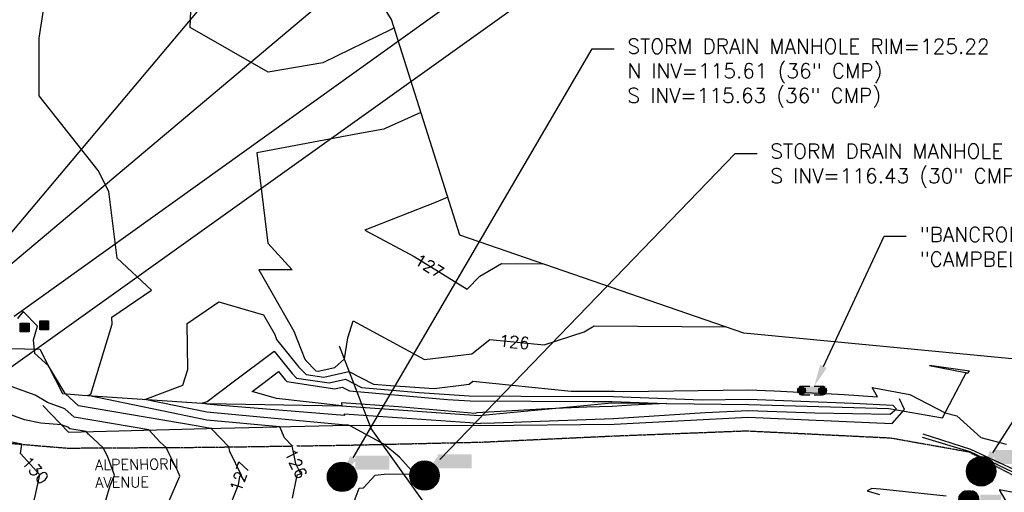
# Model space of a CAD drawing. Header units: feet. Extents: x 351431 to 355879, y 310968 to 329728.
# Tile 180 of 254: x 353309 to 353644, y 324312 to 324473. Entities that reach past the tile are written whole.
import ezdxf

# ---------------------------------------------------------------- set-up
doc = ezdxf.new("R2010")
doc.units = ezdxf.units.FT
doc.header["$MEASUREMENT"] = 0
doc.linetypes.add('D25', pattern=[0.375, 0.25, -0.125])
for name, color, linetype in [('ELTCH-EG1', 253, 'Continuous'), ('ELTCN-EG1', 251, 'Continuous'), ('ELTNB-EG1', 55, 'Continuous'), ('ELTT', 3, 'Continuous'), ('ELUG', 153, 'EGASRT'), ('ELYCB-BACK', 5, 'Continuous'), ('ELYCB-FL', 2, 'Continuous'), ('ELYSP', 1, 'D25'), ('ELYSS', 2, 'Continuous'), ('ESIP', 41, 'Continuous'), ('ESIS', 5, 'Continuous'), ('ESMask', 155, 'Continuous'), ('ESUD', 5, 'Continuous'), ('ESUS', 5, 'Continuous'), ('ETFS', 6, 'Continuous'), ('ETIS', 2, 'Continuous'), ('ETRC', 2, 'Continuous'), ('ETTC', 252, 'Continuous'), ('ETUD', 4, 'Continuous')]:
    doc.layers.add(name, color=color, linetype=linetype)
doc.styles.add('ANNO-TOPO', font='simplex.shx')
doc.styles.add('L180', font='simplex.shx', dxfattribs={"height": 3.6})
doc.styles.add('L80', font='simplex', dxfattribs={"height": 4})
doc.styles.add('ROMANSM', font='romansm.shx')
doc.linetypes.add('EGASRT', pattern='A,0.15,-0.07,0.15,-0.04,["G",ROMANSM,S=0.08,R=0,X=-0.005,Y=-0.04],-0.12,0.15,-0.07,0.15,-0.04,[")",ROMANSM,S=0.08,R=0,X=-0.09,Y=-0.04],-0.075', length=1.015)

# ---------------------------------------------------------------- blocks, each defined once
blk = doc.blocks.new('ESIPOST')
blk.add_lwpolyline([(0.03, 0.0299), (0.03, -0.03), (-0.03, -0.03), (-0.03, 0.0299), (0.03, 0.0299)])
at = {"layer": 'ESMask'}
blk.add_solid([(-0.03, -0.03), (-0.03, 0.0299), (0.03, -0.03), (0.03, 0.0299)], dxfattribs=at)
blk = doc.blocks.new('ESIPVTSIGN')
for p, q in [((0.0573, 0.0286), (0, 0.0286)), ((0.143, 0.0286), (0.0857, 0.0286)), ((0, -0.0286), (0.0573, -0.0286)), ((0.0857, -0.0286), (0.143, -0.0286))]:
    blk.add_line(p, q)
for centre, start, end in [((0, 0), 145.06818, 214.93182), ((0, 0), 55.06818, 124.93182), ((0, 0), 325.06818, 34.93182), ((0.143, 0), 145.06818, 214.93182), ((0.143, 0), 55.06818, 124.93182), ((0.143, 0), 325.06818, 34.93182), ((0, 0), 235.06818, 304.93182), ((0.143, 0), 235.06818, 304.93182)]:
    blk.add_arc(centre, 0.0286, start, end)
at = {"layer": 'ESMask', "const_width": 0.0286}
for points in [[(0.0048, -0.0135, 0.998377), (-0.0048, 0.0135, 1.001626), (0.0048, -0.0135, -0.622608)], [(0.1478, -0.0135, 0.998377), (0.1382, 0.0135, 1.001626), (0.1478, -0.0135, -0.622608)]]:
    blk.add_lwpolyline(points, format="xyb", dxfattribs=at)
at = {"layer": 'ESMask'}
blk.add_solid([(0, 0.0286), (0.143, 0.0286), (0, -0.0286), (0.143, -0.0286)], dxfattribs=at)
blk = doc.blocks.new('ESUMHOLE')
at = {"ltscale": 0.5}
for radius in [0.1, 0.057]:
    blk.add_circle((0, 0), radius, dxfattribs=at)
at = {"layer": 'ESMask', "const_width": 0.1}
blk.add_lwpolyline([(-0.05, 0, 1), (0.05, 0, 1)], format="xyb", close=True, dxfattribs=at)
at = {"layer": 'ESMask', "color": 155}
blk.add_solid([(0.0899, 0.0499), (0.0899, 0.1445), (0.3206, 0.0499), (0.3206, 0.1445)], dxfattribs=at)
blk = doc.blocks.new('ESUSMHOLE')
for radius, start, end in [(0.0738, 110, 160), (0.0738, 20, 70), (0.0492, 155, 205), (0.0492, 65, 115), (0.0492, 335, 25), (0.0738, 200, 250), (0.0492, 245, 295), (0.0738, 290, 340)]:
    blk.add_arc((0, 0), radius, start, end)
at = {"layer": 'ESMask', "const_width": 0.0738}
blk.add_lwpolyline([(-0.0369, 0, 1), (0.0369, 0, 1)], format="xyb", close=True, dxfattribs=at)
at = {"layer": 'ESMask'}
blk.add_solid([(0.0796, -0.0411), (0.0796, 0.0441), (0.2186, -0.0411), (0.2186, 0.0441)], dxfattribs=at)

msp = doc.modelspace()

# ---------------------------------------------------------------- linework, layer by layer
at = {"layer": 'ELTCH-EG1', "elevation": 125, "flags": 128}
for points in [[(353436.59, 324470.14), (353435.49, 324469.65), (353412.27, 324458.32), (353393.77, 324455.12), (353367.26, 324470.22), (353367.67, 324481.66), (353360.79, 324529.18), (353357.15, 324535.5), (353348.26, 324565.43), (353376.72, 324587.94)], [(353624.09, 324311.01), (353601.75, 324313.4), (353598.8, 324313.63), (353597.26, 324312.84), (353601.4, 324311.6)], [(353662.94, 324309.33), (353642.04, 324313.13), (353644.29, 324309.29)]]:
    msp.add_lwpolyline(points, dxfattribs=at)
at = {"layer": 'ELTCN-EG1', "flags": 128}
for points, elevation in [([(353438.06, 324341.35), (353418.71, 324342.73), (353418.82, 324341.73), (353396.6, 324344.26), (353388.3, 324346.59), (353391.93, 324349.33), (353397.28, 324353.33), (353399.54, 324350.53), (353400.09, 324349.96), (353416.4, 324347.53), (353418.89, 324348.1), (353421.35, 324346.82), (353454.69, 324343.92), (353462.42, 324343.41), (353503.91, 324343.18), (353510.57, 324343.16), (353528.95, 324342.47), (353517.2, 324341.98), (353510.59, 324341.53), (353501.98, 324341.24), (353488.7, 324340.65), (353464.66, 324339.38), (353464.06, 324339.09), (353438.06, 324341.35)], 123), ([(353618.38, 324355.4), (353630.61, 324353.06), (353630.85, 324352.93), (353631.44, 324352.79), (353632, 324353.47), (353618.38, 324355.4)], 126)]:
    msp.add_lwpolyline(points, dxfattribs=dict(at, elevation=elevation))
at = {"layer": 'ELTT', "flags": 128}
msp.add_lwpolyline([(353203, 324737.21), (353219.77, 324682.23), (353231.73, 324600.43), (353243.6, 324555.05), (353257.88, 324505.67), (353255.04, 324452.19), (353265.23, 324405.23), (353284.64, 324361.65), (353316.24, 324360.92), (353323.88, 324345.93), (353330.7, 324345.35), (353372.92, 324342.46), (353418.83, 324341.68), (353465.34, 324338.47), (353510.45, 324342.68), (353557.05, 324342.14), (353604.62, 324340.78), (353622.82, 324337.66), (353630.99, 324353.21)], dxfattribs=at)
at = {"layer": 'ELUG', "flags": 128}
msp.add_lwpolyline([(353753.12, 324168.09), (353736.9, 324174.99), (353723.47, 324195.78), (353717.25, 324212.93), (353668.78, 324259.99), (353648.37, 324275.35), (353626.72, 324286.99), (353604.6, 324293.13), (353556.7, 324301.79), (353501.65, 324303.85), (353452.29, 324301.04), (353428.75, 324333.99), (353418, 324362)], dxfattribs=at)
at = {"layer": 'ELYCB-BACK', "flags": 128}
msp.add_lwpolyline([(353616.11, 324332.18), (353632.34, 324327), (353666.41, 324311.09), (353704.22, 324280.62), (353738.6, 324249.22)], dxfattribs=at)
at = {"layer": 'ELYCB-FL', "flags": 128}
msp.add_lwpolyline([(353615.9, 324331.06), (353632.15, 324326.25), (353665.6, 324310.19), (353703.58, 324279.95), (353738.01, 324248.57)], dxfattribs=at)
at = {"layer": 'ELYSP', "flags": 128}
msp.add_lwpolyline([(353272.95, 325152.96), (353219.97, 325153.34), (353169.57, 325153.55, -0.376825), (353124.11, 325191.52), (353120.74, 325211.09), (353111.32, 325264.47), (353102.69, 325315.94), (353094.98, 325362, -0.032093), (353092.56, 325389.37), (353092.45, 325413.39), (353092.03, 325468.16), (353091.8, 325518.76), (353091.59, 325568.94), (353091.27, 325619.53), (353090.97, 325684.29), (353090.69, 325732.05), (353090.38, 325782.2), (353090.21, 325828.91), (353089.86, 325881.42), (353089.49, 325930.95), (353089.22, 325979.93), (353089.01, 326030.11), (353088.56, 326081.64), (353088.3, 326133.54), (353088.04, 326177.19), (353087.74, 326218.6), (353087.56, 326251.03), (353087.38, 326253.61), (353087.11, 326256.31), (353086.91, 326257.87), (353086.66, 326259.51), (353086.36, 326261.17), (353086, 326262.83), (353085.58, 326264.44), (353085.1, 326265.95), (353084.54, 326267.32), (353084.09, 326268.23), (353083.61, 326269.08), (353083.1, 326269.87), (353082.56, 326270.62), (353081.98, 326271.32), (353081.37, 326271.98), (353080.72, 326272.61), (353080.04, 326273.21), (353079.32, 326273.79), (353078.57, 326274.36), (353076.95, 326275.45), (353076.09, 326275.99), (353075.3, 326276.45), (353074.52, 326276.86), (353073.74, 326277.23), (353072.97, 326277.54), (353072.2, 326277.82), (353071.42, 326278.06), (353070.64, 326278.27), (353069.84, 326278.44), (353068.19, 326278.72), (353066.45, 326278.92), (353065.53, 326279.01), (353063.36, 326279.16), (353061.33, 326279.21), (353059.37, 326279.16), (353058.4, 326279.1), (353057.43, 326279), (353056.46, 326278.87), (353055.47, 326278.71), (353053.42, 326278.29), (353052.34, 326278.03), (353051.29, 326277.75), (353050.29, 326277.44), (353049.33, 326277.12), (353048.41, 326276.78), (353047.51, 326276.42), (353045.78, 326275.62), (353044.07, 326274.72), (353042.34, 326273.72), (353040.52, 326272.59), (353038.94, 326271.54), (353037.51, 326270.49), (353036.19, 326269.41), (353034.94, 326268.28), (353033.7, 326267.06), (353031.78, 326265.03), (353030.91, 326264.03), (353030.16, 326263.06), (353029.49, 326262.08), (353028.87, 326261.08), (353028.29, 326260.02), (353027.41, 326258.28), (353026.72, 326256.8), (353026.12, 326255.39), (353025.58, 326254.03), (353025.09, 326252.66), (353024.64, 326251.23), (353023.99, 326248.91), (353023.61, 326247.2), (353023.27, 326245.31), (353022.99, 326243.43), (353022.52, 326239.59), (353022.11, 326233.06), (353022.11, 326187.49), (353022.01, 326176.58), (353020.84, 326143.82), (353017.37, 326085.64), (353016.86, 326077.92), (353015.74, 326059.97), (353015.16, 326049.61), (353014.67, 326039.64), (353014.48, 326035.1), (353014.19, 326027.05), (353013.97, 326019.54), (353013.81, 326012.32), (353013.69, 326005.16), (353013.62, 325997.82), (353013.58, 325985.95), (353013.59, 325978.06), (353013.64, 325970.7), (353013.74, 325963.64), (353013.88, 325956.63), (353014.06, 325949.45), (353014.4, 325937.84), (353014.67, 325930.65), (353015.04, 325922.78), (353015.81, 325908.04), (353016.33, 325899.2), (353019.69, 325851.5), (353023.23, 325802.32), (353026.68, 325754.65), (353030.15, 325706), (353033.41, 325658.17), (353037.01, 325608.95), (353040.4, 325561.45), (353042.91, 325535.16, 0.019462), (353061.1, 325414.39), (353062.36, 325408.69), (353066.36, 325398.83), (353067.6, 325399.45), (353068.03, 325389.12), (353074.65, 325351.4), (353083.98, 325302.13), (353092.92, 325254.03), (353101.88, 325205.05), (353111.6, 325155.23), (353116.49, 325135.36), (353124.98, 325109.47), (353131.32, 325088.61), (353135.55, 325053.36), (353139.71, 325031.52), (353135.87, 325030.8), (353136.94, 325024.42), (353143.89, 324987.19), (353149.4, 324957.62), (353151.1, 324948.04), (353155.07, 324948.57), (353164.89, 324900.22), (353171.6, 324868.47), (353179.21, 324822.85), (353182.6, 324799.05), (353188.74, 324752.1), (353194.19, 324706.13), (353202.77, 324660.04), (353211.35, 324613.47), (353219.83, 324567.66), (353229.09, 324516.78), (353238.16, 324466.07), (353247.13, 324416.94), (353256.74, 324365.33), (353264.81, 324348.73), (353281.74, 324336.34), (353301.61, 324329.39), (353315.74, 324328.16), (353325.56, 324327.36), (353373.13, 324327.64), (353419.8, 324328.34), (353465.96, 324329.39), (353510.93, 324331.48), (353556.13, 324333.23), (353605.22, 324330.83), (353631.76, 324326.11), (353664.99, 324308.46), (353702.61, 324279.12), (353737.46, 324247.99)], format="xyb", dxfattribs=at)
at = {"layer": 'ELYSS', "flags": 128}
msp.add_lwpolyline([(353317.17, 324341.82), (353325.96, 324332.79), (353372.95, 324334.02), (353420.53, 324335.1), (353465.91, 324335.07), (353511.31, 324335.5), (353556.7, 324337.84), (353605.73, 324335.74), (353609.94, 324340.43), (353608.19, 324344.12)], dxfattribs=at)
at = {"layer": 'ETIS', "linetype": 'ByBlock', "lineweight": -2}
msp.add_line((353603.03, 324399.42), (353610.53, 324399.42), dxfattribs=at)
msp.add_lwpolyline([(353582.4, 324355.12), (353603.03, 324399.42)], dxfattribs=at)
at = {"layer": 'ETIS'}
msp.add_solid([(353583.53, 324354.6), (353579.23, 324348.33), (353581.27, 324355.65)], dxfattribs=at)
at = {"layer": 'ETUD', "linetype": 'ByBlock', "lineweight": -2}
for p, q in [((353503.8, 324463.05), (353511.3, 324463.05)), ((353552.37, 324427.42), (353559.87, 324427.42))]:
    msp.add_line(p, q, dxfattribs=at)
msp.add_lwpolyline([(353639.98, 324325.76), (353671.83, 324375.47)], dxfattribs=at)
at = {"layer": 'ETUD'}
for points in [[(353641.04, 324325.09), (353635.94, 324319.45), (353638.93, 324326.44)], [(353423.72, 324323.43), (353418.86, 324317.58), (353421.57, 324324.69)], [(353452.95, 324322.56), (353446.85, 324318.03), (353451.15, 324324.3)]]:
    msp.add_solid(points, dxfattribs=at)

# ---------------------------------------------------------------- block references
at = {"layer": 'ESIP', "xscale": 50, "yscale": 50, "zscale": 50}
for p in [(353311.02, 324368.36), (353317.65, 324369.07)]:
    msp.add_blockref('ESIPOST', p, dxfattribs=at)
at = {"layer": 'ESIS', "xscale": 50, "yscale": 50, "zscale": 50}
msp.add_blockref('ESIPVTSIGN', (353574.95, 324346.9), dxfattribs=at)
at = {"layer": 'ESUD', "xscale": 50, "yscale": 50, "zscale": 50}
for p in [(353635.94, 324319.45), (353418.86, 324317.58), (353446.85, 324318.03)]:
    msp.add_blockref('ESUMHOLE', p, dxfattribs=at)
at = {"layer": 'ESUS', "xscale": 50, "yscale": 50, "zscale": 50}
msp.add_blockref('ESUSMHOLE', (353631.75, 324309.35), dxfattribs=at)

# ---------------------------------------------------------------- texts
at = {"layer": 'ETIS', "insert": (353615.03, 324402.42), "char_height": 5, "attachment_point": 1, "style": 'ANNO-TOPO'}
msp.add_mtext('"BANCROFT PARK"\\P"CAMPBELL CREEK GREEN BELT" SIGN', dxfattribs=at)
at = {"layer": 'ETUD', "char_height": 5, "attachment_point": 1, "style": 'ANNO-TOPO'}
for s, insert in [('STORM DRAIN MANHOLE RIM=125.22\\PN INV=115.61 (36" CMP)\\PS INV=115.63 (36" CMP)', (353515.8, 324466.38)), ('STORM DRAIN MANHOLE RIM=124.58\\PS INV=116.43 (30" CMP)', (353564.37, 324430.75))]:
    msp.add_mtext(s, dxfattribs=dict(at, insert=insert))

# ---------------------------------------------------------------- next in the draw order: texts
at = {"layer": 'ETRC', "insert": (353334.95, 324323.48), "char_height": 3.6, "width": 32.1994, "attachment_point": 1, "rotation": 0.5603, "style": 'L180', "bg_fill": 3, "box_fill_scale": 1.5, "bg_fill_color": 256, "bg_fill_true_color": 13158600, "bg_fill_transparency": 16324528}
msp.add_mtext('ALPENHORN\\PAVENUE', dxfattribs=at)
at = {"layer": 'ETTC', "char_height": 4, "attachment_point": 5, "style": 'L80', "bg_fill": 3, "box_fill_scale": 1.2, "bg_fill_color": 256}
for s, insert, rotation, bg_fill_transparency in [('{127}', (353448.52, 324389.23, 127), 328.4321, 187), ('{126}', (353477.37, 324363.44, 126), 354.2786, 192), ('{126}', (353403.2, 324322.01, 126), 295.5301, 182), ('{130}', (353314.65, 324319.88, 130), 311.7907, 162), ('{127}', (353384.17, 324317.64, 127), 70.9498, 172)]:
    msp.add_mtext(s, dxfattribs=dict(at, insert=insert, rotation=rotation, bg_fill_transparency=bg_fill_transparency))

# ---------------------------------------------------------------- next in the draw order: linework, layer by layer
at = {"layer": 'ELTCH-EG1', "elevation": 130, "flags": 128}
msp.add_lwpolyline([(353306.56, 324300.4), (353309.39, 324302.9), (353309.76, 324303.32), (353310.2, 324303.75), (353310.73, 324304.17), (353311.36, 324304.59), (353311.9, 324304.88), (353312.84, 324306.93), (353313.75, 324308.81), (353314.37, 324310.04), (353316.13, 324318.22), (353309.63, 324325.5), (353310.09, 324328.65), (353302.62, 324330.2)], dxfattribs=at)
at = {"layer": 'ELTCN-EG1', "flags": 128}
for points, elevation in [([(353445.67, 324441.38), (353433.54, 324435.93), (353433.08, 324435.71), (353424.23, 324434.18), (353389.95, 324427.69), (353393.59, 324397.03), (353401.91, 324387.96), (353390.63, 324387.98), (353402.49, 324367.05), (353406.18, 324357.54), (353406.55, 324357.09), (353409.89, 324353.59), (353410.76, 324353.46), (353416.45, 324354.76), (353419.66, 324357.74), (353420.77, 324364.82), (353422.63, 324370.65), (353446.83, 324357.43), (353462.92, 324359.44), (353469.1, 324364.27), (353487.48, 324362.43), (353501.11, 324366.88), (353504.48, 324368.87), (353549.1, 324368.52)], 126), ([(353454.75, 324412.62), (353450.86, 324410.88), (353426.6, 324401.46), (353443.3, 324392.43), (353461.35, 324381.34), (353465.67, 324385.79), (353473, 324390.12), (353486.84, 324390.01)], 127), ([(353556.95, 324343.98), (353592.52, 324342.64), (353605.9, 324341.98), (353607.22, 324340.61), (353605.06, 324338.79), (353579.49, 324339.19), (353556.87, 324339.97), (353542.2, 324339.36), (353511.1, 324337.26), (353470.61, 324335.87), (353465.81, 324335.66), (353465.66, 324335.59), (353462.27, 324335.89), (353419.62, 324338.93), (353419.67, 324338.42), (353376.41, 324341.92), (353372.92, 324342.25), (353371.36, 324342.57), (353373.02, 324343.19), (353381.37, 324349.49), (353395.79, 324360.25), (353401.87, 324352.72), (353403.36, 324351.17), (353414.52, 324349.51), (353420.02, 324350.77), (353425.45, 324347.95), (353445.01, 324346.24), (353462.05, 324345.13), (353479.69, 324345.03), (353511.01, 324344.92), (353541.24, 324343.78), (353556.95, 324343.98)], 124), ([(353303.06, 324293.15), (353314.37, 324296.12), (353324.34, 324299.32), (353339.5, 324300.99), (353354.41, 324303.07), (353356.72, 324303.64), (353359.06, 324305.89), (353359.99, 324309.16), (353363.71, 324317.79), (353362.98, 324319.71), (353359.05, 324327.56), (353357.08, 324329.39), (353353.17, 324333.51), (353327.86, 324337.83), (353324.71, 324340.69), (353318.79, 324342.81), (353314.58, 324345.39), (353306.49, 324348.33)], 128), ([(353307.81, 324297.41), (353324.21, 324302.67), (353327.79, 324303.06), (353331.32, 324303.56), (353336.63, 324304.86), (353337.5, 324305.69), (353339.96, 324314.32), (353341.59, 324318.1), (353339.15, 324324.58), (353337.72, 324327.43), (353332.77, 324332.05), (353331.91, 324332.95), (353326.37, 324333.89), (353325.68, 324334.52), (353323.52, 324335.29), (353316.54, 324335.78), (353311.03, 324336.92), (353304.19, 324339.4)], 129)]:
    msp.add_lwpolyline(points, dxfattribs=dict(at, elevation=elevation))
at = {"layer": 'ELTNB-EG1'}
msp.add_polyline3d([(353647.62, 324357.59, 125.69), (353555.32, 324366.37, 125.9), (353458.83, 324399.68, 127.45), (353435.69, 324473.02, 124.9), (353381.39, 324560.25, 124.02), (353376.19, 324591.05, 125.11), (353372.81, 324653, 124.56), (353351.07, 324695.51, 122.34), (353325.13, 324777.5, 119.86)], dxfattribs=at)
at = {"layer": 'ETFS', "linetype": 'ByBlock', "lineweight": -2}
for points in [[(353307.44, 324372.19), (353479.16, 324495.3)], [(353291.16, 324344.13), (353494.54, 324489.46)]]:
    msp.add_lwpolyline(points, dxfattribs=at)
at = {"layer": 'ETUD', "linetype": 'ByBlock', "lineweight": -2}
for points in [[(353289.64, 324375.93), (353449.43, 324510.5)], [(353422.64, 324324.06), (353503.8, 324463.05)], [(353452.05, 324323.43), (353552.37, 324427.42)]]:
    msp.add_lwpolyline(points, dxfattribs=at)

# ---------------------------------------------------------------- next in the draw order: texts
at = {"layer": 'ETTC', "insert": (353384.17, 324317.64, 127), "char_height": 4, "attachment_point": 5, "rotation": 70.9498, "style": 'L80', "bg_fill": 3, "box_fill_scale": 1.2, "bg_fill_color": 256, "bg_fill_transparency": 177}
msp.add_mtext('{127}', dxfattribs=at)

# ---------------------------------------------------------------- next in the draw order: linework, layer by layer
at = {"layer": 'ELTCH-EG1', "elevation": 125, "flags": 128}
msp.add_lwpolyline([(353422, 324306.44), (353424.67, 324313.76), (353426.15, 324313.8), (353430.07, 324318.21), (353433.2, 324318.52), (353443.44, 324318.57), (353438.32, 324324.23), (353433.1, 324328.65), (353421.59, 324334.96), (353421.06, 324335.1), (353420.53, 324335.13), (353420.53, 324335.13), (353420.1, 324335.16), (353372.93, 324339.57), (353351.91, 324343.9), (353364.8, 324348.71), (353366.42, 324354.08), (353366.24, 324369.73), (353376.98, 324377.04), (353392.2, 324372.61), (353395.97, 324365.95), (353396.62, 324364.3), (353404.21, 324354.91), (353406.62, 324352.38), (353412.64, 324351.48), (353421.15, 324353.43), (353429.54, 324349.07), (353435.32, 324348.57), (353450.1, 324347.6), (353462.01, 324349.09), (353463.29, 324350.08), (353496.71, 324346.73), (353511.45, 324346.68), (353514.44, 324346.57), (353556.79, 324347.1), (353565.62, 324346.77), (353589.39, 324345.59), (353600.76, 324344.74), (353598.97, 324348), (353611.77, 324345.55), (353623.68, 324339.3), (353627.65, 324338.35), (353635.86, 324330.96), (353644.46, 324328.74)], dxfattribs=at)
at = {"layer": 'ELTCN-EG1', "flags": 128}
for points, elevation in [([(353402.07, 324310.38), (353403.45, 324317.61), (353403.7, 324318.33), (353404.84, 324318.58), (353403.18, 324322.05), (353401.95, 324328.07), (353399.34, 324330.83), (353397.67, 324334.58), (353372.94, 324336.89), (353332.45, 324345.23), (353333.52, 324345.63), (353340.72, 324369.49), (353340.69, 324371.88), (353354.12, 324381.01), (353342.46, 324391.94), (353339.64, 324414.51), (353335.97, 324421.69), (353315.96, 324447.01), (353315.98, 324466.63), (353319.33, 324488.79)], 126), ([(353380.11, 324306.03), (353383.67, 324314.99), (353384.17, 324317.64), (353384.26, 324317.91), (353384.68, 324318), (353380.76, 324326.22), (353380.44, 324327.75), (353374.67, 324333.81), (353374.57, 324334.06), (353372.95, 324334.21), (353369.93, 324334.83), (353329.35, 324341.77), (353324.84, 324345.85), (353319.11, 324355.3), (353314.45, 324359.49), (353314, 324364.11), (353315.44, 324368.83), (353310.5, 324373.77), (353308.62, 324371.35)], 127)]:
    msp.add_lwpolyline(points, dxfattribs=dict(at, elevation=elevation))
at = {"layer": 'ETFS', "linetype": 'ByBlock', "lineweight": -2}
msp.add_lwpolyline([(353240.08, 324321.72), (353412.34, 324526.49)], dxfattribs=at)

doc.saveas('drawing.dxf')
